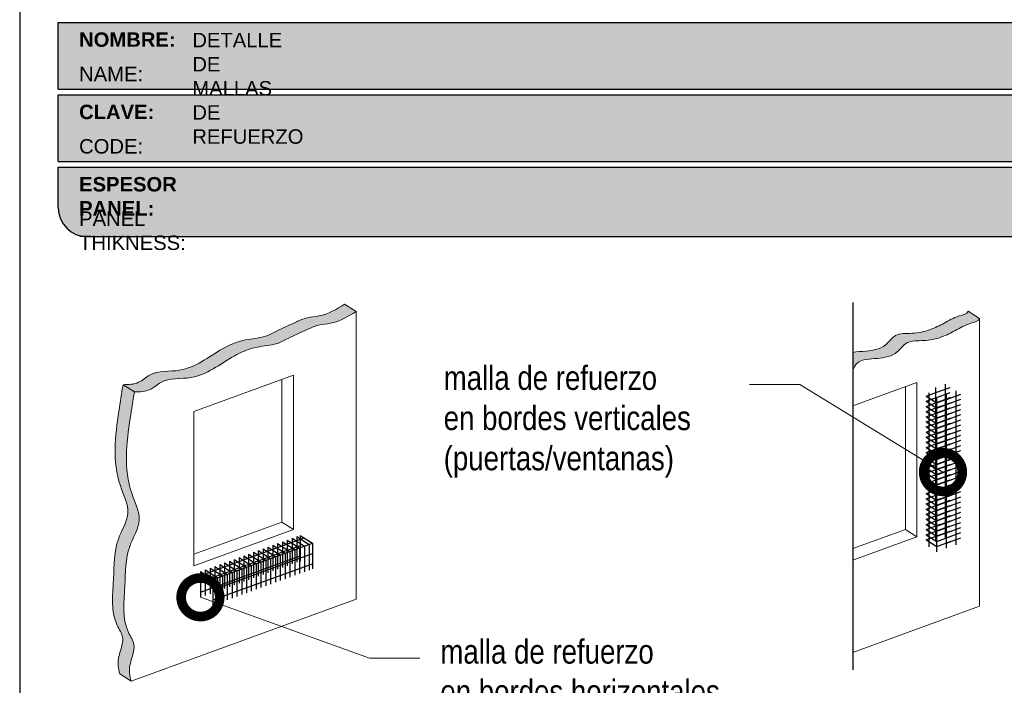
# Model space of a CAD drawing. Header units: millimetres. Extents: x 0 to 30, y 0 to 35.5.
# Tile 5 of 5: x 4 to 14.2, y 20.9 to 27.8. Entities that reach past the tile are written whole.
import ezdxf

# ---------------------------------------------------------------- set-up
doc = ezdxf.new("R2010")
doc.units = ezdxf.units.MM
for name, pattern in [('CONTINUA', [0]), ('DASHED2', [9.524999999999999, 6.35, -3.175]), ('TRATTO-PUNTO', [1, 0.5, -0.25, 0, -0.25])]:
    doc.linetypes.add(name, pattern=pattern)
for name, color, linetype, lineweight in [('CONSTRUPANEL', 170, 'Continuous', 20), ('hatch', 252, 'Continuous', 0), ('LAMINA ACCESORIOS', 1, 'Continuous', 30), ('TEXTO', 7, 'DASHED2', 0), ('TEXTO CUADRO DATOS', 251, 'Continuous', 0)]:
    doc.layers.add(name, color=color, linetype=linetype, lineweight=lineweight)
doc.layers.add('SERRAMENTI', color=7, linetype='CONTINUA')
doc.styles.add('Erika', font='techl___.ttf', dxfattribs={"height": 0.25})
doc.styles.get("Standard").update_dxf_attribs({"font": 'arial.ttf'})
doc.dimstyles.new('Erika', dxfattribs={"dimtxt": 0.25, "dimasz": 0.8, "dimexe": 0.5, "dimexo": 0.5, "dimgap": 0, "dimtad": 0, "dimlfac": 0.1, "dimzin": 1, "dimdsep": 46, "dimtxsty": 'Erika', "dimblk": 'DOTSMALL', "dimcen": 2.5, "dimse1": 1, "dimse2": 1, "dimclrd": 252, "dimclre": 252, "dimclrt": 256, "dimadec": 0, "dimazin": 0, "dimtfac": 1, "dimtmove": 0, "dimatfit": 3, "dimldrblk": 'DOTSMALL', "dimfxl": 1, "dimlwd": 0, "dimlwe": 0, "dimarcsym": 0})

# ---------------------------------------------------------------- blocks, each defined once
blk = doc.blocks.new('_DotSmall')
at = {"color": 0, "linetype": 'ByBlock', "const_width": 0.5}
blk.add_lwpolyline([(-0.0625, 0, 1), (0.0625, 0, 1)], format="xyb", close=True, dxfattribs=at)

msp = doc.modelspace()

# ---------------------------------------------------------------- hatches: boundary and pattern name
at = {"true_color": 0xb3b3b3}
h = msp.add_hatch(color=253, dxfattribs=at)
h.paths.add_polyline_path([(4.398232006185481, 27.81273601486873), (4.398232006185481, 27.12273601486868), (20.36772348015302, 27.12273601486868), (20.36772348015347, 27.81273601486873)])
h.paths.add_polyline_path([(20.36772348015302, 26.37273601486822), (20.36772348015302, 27.06273601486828), (4.398232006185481, 27.06273601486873), (4.398232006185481, 26.37273601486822)])
h.paths.add_polyline_path([(20.36772348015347, 25.59273601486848), (20.36772348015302, 26.31273601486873), (4.398232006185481, 26.31273601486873), (4.398232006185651, 25.89273601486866, 0.4142135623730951), (4.698232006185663, 25.59273601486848)])
h.paths.add_polyline_path([(20.42772348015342, 26.31273601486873), (20.42772348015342, 25.59273601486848), (24.88823200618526, 25.59273601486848, 0.4142135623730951), (25.18823200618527, 25.89273601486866), (25.18823200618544, 26.31273601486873)])
h.paths.add_polyline_path([(20.42772348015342, 27.06273601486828), (20.42772348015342, 26.37273601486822), (25.18823200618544, 26.37273601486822), (25.18823200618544, 27.06273601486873)])
h.paths.add_polyline_path([(20.42772348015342, 27.81273601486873), (20.42772348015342, 27.12273601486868), (25.18823200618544, 27.12273601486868), (25.18823200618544, 27.81273601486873)])
at = {"layer": 'hatch', "linetype": 'Continuous'}
h = msp.add_hatch(dxfattribs=at)
h.set_pattern_fill('HONEY', color=256, scale=0.3)
h.set_pattern_definition([(0, (-393.4120299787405, -2763.710795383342), (0.05624999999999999, 0.03247595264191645), [0.0375, -0.075]), (120, (-393.4120299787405, -2763.710795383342), (-0.05624999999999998, 0.03247595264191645), [0.03749999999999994, -0.07499999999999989]), (59.99999999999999, (-393.4120299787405, -2763.710795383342), (1.249000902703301e-17, 0.0649519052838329), [-0.075, 0.0375])])
edge = h.paths.add_edge_path()
edge.add_spline(control_points=[(5.152912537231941, 20.98409083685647), (5.145949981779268, 21.01114310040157), (5.125341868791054, 21.09121371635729), (5.156963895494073, 21.21618297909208), (5.204585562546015, 21.36383977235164), (5.04645122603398, 21.58719056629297), (5.103887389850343, 21.95044223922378), (5.086732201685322, 22.34672115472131), (5.292809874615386, 22.65110770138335), (5.05990256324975, 23.08822675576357), (5.11842459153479, 23.5464714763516), (5.172790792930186, 23.89184064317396), (5.187093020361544, 23.98269761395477)], knot_values=[0, 0, 0, 0, 0.08278835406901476, 0.245041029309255, 0.3812774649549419, 0.5193559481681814, 1.007405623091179, 1.41851511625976, 1.706842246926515, 1.99947423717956, 2.774673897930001, 3.051408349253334, 3.051408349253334, 3.051408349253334, 3.051408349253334], degree=3, periodic=0)
edge.add_line((5.187093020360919, 23.98269761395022), (5.069565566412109, 24.05744857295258))
edge.add_spline(control_points=[(5.069565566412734, 24.05744857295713), (5.055263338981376, 23.96659160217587), (5.000897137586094, 23.62122243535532), (4.942375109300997, 23.16297771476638), (5.175282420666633, 22.72585866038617), (4.969204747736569, 22.42147211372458), (4.986359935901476, 22.02519319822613), (4.928923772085, 21.66194152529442), (5.087058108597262, 21.43859073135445), (5.03943644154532, 21.29093393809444), (5.007814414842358, 21.16596467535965), (5.028422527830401, 21.08589405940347), (5.035385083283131, 21.05884179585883)], knot_values=[0, 0, 0, 0, 0.2767344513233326, 1.051934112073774, 1.34456610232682, 1.632893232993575, 2.044002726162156, 2.532052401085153, 2.670130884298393, 2.80636731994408, 2.96861999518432, 3.051408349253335, 3.051408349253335, 3.051408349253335, 3.051408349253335], degree=3, periodic=0)
edge.add_line((5.035385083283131, 21.05884179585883), (5.152912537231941, 20.98409083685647))
edge = h.paths.add_edge_path()
edge.add_spline(control_points=[(5.187093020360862, 23.98269761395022), (5.2444074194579, 23.98317687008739), (5.348596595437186, 23.98404808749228), (5.503473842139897, 24.14041277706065), (5.855276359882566, 24.08628896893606), (6.1431382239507, 24.32989256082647), (6.440860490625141, 24.4583615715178), (6.643575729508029, 24.46352840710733), (6.810151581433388, 24.55464546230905), (6.953190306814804, 24.61668097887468), (7.097020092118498, 24.68463688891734), (7.279965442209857, 24.68973786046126), (7.401499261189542, 24.76454175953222), (7.486574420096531, 24.81690540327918)], knot_values=[0, 0, 0, 0, 0.1649725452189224, 0.2998959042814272, 0.6170643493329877, 1.115293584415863, 1.370764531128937, 1.581038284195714, 1.706580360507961, 1.93316834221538, 2.052752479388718, 2.177980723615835, 2.470196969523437, 2.470196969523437, 2.470196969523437, 2.470196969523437], degree=3, periodic=0)
edge.add_line((7.486574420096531, 24.81690540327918), (7.367561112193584, 24.89260140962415))
edge.add_spline(control_points=[(7.367561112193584, 24.89260140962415), (7.282485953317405, 24.84023776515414), (7.160952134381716, 24.76543386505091), (6.978006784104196, 24.76033289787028), (6.83417699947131, 24.69237697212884), (6.691138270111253, 24.63034154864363), (6.524562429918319, 24.53922421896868), (6.321847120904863, 24.53405902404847), (6.024125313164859, 24.40557927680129), (5.736260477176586, 24.16204521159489), (5.384464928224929, 24.21600598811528), (5.229909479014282, 24.06024297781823), (5.126334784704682, 24.05843792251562), (5.069565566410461, 24.05744857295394)], knot_values=[0, 0, 0, 0, 0.2922162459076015, 0.4174444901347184, 0.5370286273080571, 0.763616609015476, 0.8891586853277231, 1.0994324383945, 1.354903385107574, 1.853132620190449, 2.17030106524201, 2.305224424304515, 2.468869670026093, 2.468869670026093, 2.468869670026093, 2.468869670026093], degree=3, periodic=0)
edge.add_line((5.069565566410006, 24.05744857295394), (5.187093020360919, 23.98269761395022))
edge = h.paths.add_edge_path()
edge.add_spline(control_points=[(12.63683582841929, 24.20929182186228), (12.64903016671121, 24.23782756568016), (12.69761827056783, 24.32641722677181), (12.89857679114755, 24.32213706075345), (13.08882914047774, 24.35997669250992), (13.19540477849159, 24.52259031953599), (13.38076665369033, 24.50611042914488), (13.54926125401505, 24.54142337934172), (13.71069985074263, 24.62243475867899), (13.8233559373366, 24.69108266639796), (13.94201667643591, 24.71527283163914), (13.95201304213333, 24.74261744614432)], knot_values=[0.04585456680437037, 0.04585456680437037, 0.04585456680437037, 0.04585456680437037, 0.1345598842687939, 0.3494367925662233, 0.5653843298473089, 0.7015898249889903, 0.8767295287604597, 1.067799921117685, 1.226826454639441, 1.401324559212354, 1.505118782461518, 1.505118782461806, 1.505118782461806, 1.505118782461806], degree=3, periodic=0)
edge.add_line((13.95201304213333, 24.74261744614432), (13.83299973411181, 24.81831345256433))
edge.add_spline(control_points=[(13.8329997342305, 24.81831345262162), (13.82300336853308, 24.79096883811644), (13.70434262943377, 24.76677867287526), (13.5916865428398, 24.69813076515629), (13.43024794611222, 24.61711938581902), (13.2617533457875, 24.58180643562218), (13.07639147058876, 24.59828632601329), (12.96981583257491, 24.43567269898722), (12.80847019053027, 24.4035823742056), (12.67868344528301, 24.40125451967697), (12.63683582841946, 24.39173051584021)], knot_values=[0.2207137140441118, 0.2207137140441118, 0.2207137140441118, 0.2207137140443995, 0.3245079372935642, 0.4990060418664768, 0.6580325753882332, 0.849102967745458, 1.024242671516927, 1.160448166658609, 1.376395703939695, 1.505118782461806, 1.505118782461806, 1.505118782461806, 1.505118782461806], degree=3, periodic=0)
edge.add_line((12.63683582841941, 24.39173051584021), (12.63683582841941, 24.20929182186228))
edge = h.paths.add_edge_path()
edge.add_spline(control_points=[(19.80977240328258, 10.69774250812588), (19.82805027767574, 10.70835289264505), (19.90627623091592, 10.75376339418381), (20.12217694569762, 10.7435743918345), (20.36070394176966, 10.81300604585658), (20.55700073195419, 10.93840175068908), (20.71740048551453, 10.94326573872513), (20.81212121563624, 10.98631163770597), (20.84629096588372, 11.02052450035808)], knot_values=[0, 0, 0, 0, 0.0628223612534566, 0.2688681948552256, 0.6204817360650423, 0.8008058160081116, 0.9494490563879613, 1.09478071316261, 1.09478071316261, 1.09478071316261, 1.09478071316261], degree=3, periodic=0)
edge.add_line((20.84629096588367, 11.02052450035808), (20.68651339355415, 11.12214779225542))
edge.add_spline(control_points=[(20.68651339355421, 11.12214779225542), (20.65234364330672, 11.08793492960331), (20.55762291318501, 11.04488903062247), (20.39722315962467, 11.04002504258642), (20.20092636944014, 10.91462933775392), (19.9623993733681, 10.84519768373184), (19.7464986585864, 10.85538668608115), (19.66827270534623, 10.80997618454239), (19.64999483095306, 10.79936580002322)], knot_values=[0, 0, 0, 0, 0.1453316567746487, 0.2939748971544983, 0.4742989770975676, 0.8259125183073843, 1.031958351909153, 1.09478071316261, 1.09478071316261, 1.09478071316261, 1.09478071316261], degree=3, periodic=0)
edge.add_line((19.64999483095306, 10.79936580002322), (19.80977240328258, 10.69774250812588))
edge = h.paths.add_edge_path()
edge.add_spline(control_points=[(19.65466585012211, 23.2799068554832), (19.65643563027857, 23.29185405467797), (19.66018411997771, 23.34054953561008), (19.6394768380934, 23.39423907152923), (19.63478981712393, 23.4361565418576), (19.63436996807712, 23.44139410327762)], knot_values=[0.06208313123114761, 0.06208313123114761, 0.06208313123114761, 0.06208313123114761, 0.09843315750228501, 0.2103491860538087, 0.2263242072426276, 0.2263242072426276, 0.2263242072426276, 0.2263242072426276], degree=3, periodic=0)
edge.add_line((19.63436996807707, 23.44139410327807), (18.88223655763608, 23.00714967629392))
edge.add_line((18.88223655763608, 23.00714967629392), (18.88223655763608, 22.8339445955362))
edge.add_line((18.88223655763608, 22.8339445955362), (19.65466585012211, 23.2799068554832))

# ---------------------------------------------------------------- linework, layer by layer
at = {"color": 253, "true_color": 0xb3b3b3}
for p, q in [((4.398232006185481, 27.12273601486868), (4.398232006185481, 27.81273601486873)), ((4.398232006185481, 27.81273601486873), (20.36772348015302, 27.81273601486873)), ((4.398232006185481, 27.12273601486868), (20.36772348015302, 27.12273601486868)), ((4.398232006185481, 26.37273601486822), (4.398232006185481, 27.06273601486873)), ((4.398232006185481, 27.06273601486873), (20.36772348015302, 27.06273601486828)), ((4.398232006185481, 26.37273601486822), (20.36772348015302, 26.37273601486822)), ((4.398232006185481, 25.89273601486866), (4.398232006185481, 26.31273601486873)), ((4.398232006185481, 26.31273601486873), (20.36772348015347, 26.31273601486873)), ((4.698232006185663, 25.59273601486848), (20.36772348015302, 25.59273601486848))]:
    msp.add_line(p, q, dxfattribs=at)
at = {"color": 254, "true_color": 0xe3e3e3}
msp.add_lwpolyline([(3.99823200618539, 3.652736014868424), (25.58823200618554, 3.652736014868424), (25.58823200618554, 31.59273601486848), (3.99823200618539, 31.59273601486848)], close=True, dxfattribs=at)
at = {"color": 253, "true_color": 0xb3b3b3}
msp.add_arc((4.698232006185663, 25.89273601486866), 0.3, 180, 270, dxfattribs=at)
at = {"layer": 'CONSTRUPANEL'}
for p, q in [((7.486574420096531, 24.81690540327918), (7.367561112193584, 24.89260140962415)), ((7.486574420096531, 21.83347429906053), (7.486574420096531, 24.81690540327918)), ((13.95201304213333, 24.74261744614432), (13.8329997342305, 24.81831345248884)), ((13.95201304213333, 21.75918634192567), (13.95201304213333, 24.74261744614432)), ((5.802912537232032, 23.7784314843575), (6.83657442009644, 24.154653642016)), ((6.716574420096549, 22.63097721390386), (6.716574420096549, 24.11097721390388)), ((6.83657442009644, 22.55465364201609), (6.83657442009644, 24.154653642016)), ((5.187093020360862, 23.98269761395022), (5.069565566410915, 24.05744857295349)), ((12.63683582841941, 23.83826097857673), (13.30201304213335, 24.08036568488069)), ((13.18201304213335, 22.556689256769), (13.18201304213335, 24.03668925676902)), ((13.30201304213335, 22.48036568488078), (13.30201304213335, 24.08036568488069)), ((5.802912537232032, 22.17843148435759), (5.802912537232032, 23.7784314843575)), ((5.802912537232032, 22.29843148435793), (6.716574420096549, 22.63097721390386)), ((6.716574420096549, 22.63097721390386), (6.83657442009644, 22.55465364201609)), ((5.802912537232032, 22.17843148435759), (6.83657442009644, 22.55465364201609)), ((12.63683582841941, 22.35826097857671), (13.18201304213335, 22.556689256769)), ((12.63683582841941, 22.23826097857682), (13.30201304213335, 22.48036568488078)), ((13.18201304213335, 22.556689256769), (13.30201304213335, 22.48036568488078)), ((5.152912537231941, 20.98409083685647), (7.486574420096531, 21.83347429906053)), ((12.63683582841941, 21.2805009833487), (13.95201304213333, 21.75918634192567)), ((5.152912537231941, 20.98409083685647), (5.035385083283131, 21.05884179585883))]:
    msp.add_line(p, q, dxfattribs=at)
at = {"layer": 'CONSTRUPANEL', "linetype": 'Continuous'}
for points in [[(5.069565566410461, 24.05744857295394), (5.231272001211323, 24.08256421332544), (5.343518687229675, 24.15743072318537), (5.656728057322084, 24.20738783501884), (6.102567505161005, 24.42978288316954), (6.340569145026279, 24.52263019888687), (6.547469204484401, 24.56014575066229), (6.661525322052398, 24.61260540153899), (6.866902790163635, 24.70832483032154), (6.978361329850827, 24.75165334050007), (7.102205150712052, 24.77022270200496), (7.367561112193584, 24.89260140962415)], [(5.187093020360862, 23.98269761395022), (5.35028530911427, 24.00686820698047), (5.462531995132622, 24.0817347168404), (5.775741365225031, 24.13169182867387), (6.221580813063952, 24.35408687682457), (6.459582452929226, 24.4469341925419), (6.666482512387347, 24.48444974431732), (6.780538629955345, 24.53690939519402), (6.985916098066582, 24.63262882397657), (7.097374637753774, 24.6759573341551), (7.221218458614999, 24.69452669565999), (7.486574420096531, 24.81690540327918)], [(5.035385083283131, 21.05884179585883), (5.019169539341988, 21.14002657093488), (5.043900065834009, 21.30038345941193), (5.065441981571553, 21.43490599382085), (5.009519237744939, 21.56115303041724), (4.972124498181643, 22.04776798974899), (5.021116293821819, 22.45594787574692), (5.120088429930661, 22.72675601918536), (5.042514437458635, 23.00891866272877), (5.027252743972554, 23.78396807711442), (5.069565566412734, 24.05744857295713)], [(5.152912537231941, 20.98409083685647), (5.136696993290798, 21.06527561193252), (5.161427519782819, 21.22563250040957), (5.182969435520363, 21.36015503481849), (5.127046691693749, 21.48640207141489), (5.089651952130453, 21.97301703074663), (5.138643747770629, 22.38119691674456), (5.237615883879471, 22.652005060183), (5.160041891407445, 22.93416770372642), (5.144780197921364, 23.70921711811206), (5.187093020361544, 23.98269761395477)]]:
    msp.add_spline(points, degree=3, dxfattribs=at)
for points, knots in [([(12.63683582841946, 24.39173051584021), (12.67868344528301, 24.40125451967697), (12.80847019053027, 24.4035823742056), (12.96981583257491, 24.43567269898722), (13.07639147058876, 24.59828632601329), (13.2617533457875, 24.58180643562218), (13.43024794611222, 24.61711938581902), (13.5916865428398, 24.69813076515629), (13.70434262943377, 24.76677867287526), (13.82300336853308, 24.79096883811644), (13.8329997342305, 24.81831345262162)], [0.2207137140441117, 0.2207137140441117, 0.2207137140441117, 0.2207137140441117, 0.3494367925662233, 0.5653843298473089, 0.7015898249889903, 0.8767295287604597, 1.067799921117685, 1.226826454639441, 1.401324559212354, 1.505118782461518, 1.505118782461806, 1.505118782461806, 1.505118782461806]), ([(12.63683582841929, 24.20929182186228), (12.64903016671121, 24.23782756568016), (12.69761827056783, 24.32641722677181), (12.89857679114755, 24.32213706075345), (13.08882914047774, 24.35997669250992), (13.19540477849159, 24.52259031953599), (13.38076665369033, 24.50611042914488), (13.54926125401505, 24.54142337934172), (13.71069985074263, 24.62243475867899), (13.8233559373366, 24.69108266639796), (13.94201667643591, 24.71527283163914), (13.95201304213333, 24.74261744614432)], [0.04585456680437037, 0.04585456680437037, 0.04585456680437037, 0.04585456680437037, 0.1345598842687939, 0.3494367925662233, 0.5653843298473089, 0.7015898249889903, 0.8767295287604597, 1.067799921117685, 1.226826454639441, 1.401324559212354, 1.505118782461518, 1.505118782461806, 1.505118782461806, 1.505118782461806])]:
    msp.add_open_spline(points, degree=3, knots=knots, dxfattribs=at)
at = {"layer": 'LAMINA ACCESORIOS'}
for p, q in [((13.39710326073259, 23.93867323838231), (13.54710326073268, 23.99326877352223)), ((13.49710326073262, 23.97507026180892), (13.64710326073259, 24.02966579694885)), ((13.49710326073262, 22.43201249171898), (13.49710326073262, 24.02827915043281)), ((13.59710326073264, 22.46840951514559), (13.59710326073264, 24.06467617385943)), ((13.70710326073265, 22.39844624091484), (13.70710326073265, 23.99471289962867)), ((13.39710326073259, 23.88546434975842), (13.54710326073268, 23.94005988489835)), ((13.39710326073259, 23.88546434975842), (13.54710326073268, 23.94005988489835)), ((13.39710326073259, 23.93867323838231), (13.50710326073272, 23.86870996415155)), ((13.42710326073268, 22.37653457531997), (13.42710326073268, 23.97280123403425)), ((13.49710326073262, 23.92186137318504), (13.64710326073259, 23.97645690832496)), ((13.49710326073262, 23.92186137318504), (13.64710326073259, 23.97645690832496)), ((13.49710326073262, 23.86865248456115), (13.64710326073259, 23.92324801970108)), ((13.50710326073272, 23.86870996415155), (13.6571032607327, 23.92330549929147)), ((13.50710326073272, 22.3256521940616), (13.50710326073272, 23.92191885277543)), ((13.60710326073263, 23.90510698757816), (13.75710326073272, 23.95970252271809)), ((13.60710326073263, 22.36204921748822), (13.60710326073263, 23.95831587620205)), ((13.60710326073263, 23.85189809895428), (13.75710326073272, 23.9064936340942)), ((13.60710326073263, 23.85189809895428), (13.75710326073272, 23.9064936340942)), ((13.39710326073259, 23.83225546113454), (13.54710326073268, 23.88685099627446)), ((13.39710326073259, 23.88546434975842), (13.50710326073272, 23.81550107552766)), ((13.39710326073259, 23.88546434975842), (13.50710326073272, 23.81550107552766)), ((13.39710326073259, 23.77904657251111), (13.54710326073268, 23.83364210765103)), ((13.39710326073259, 23.77904657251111), (13.54710326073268, 23.83364210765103)), ((13.39710326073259, 23.83225546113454), (13.50710326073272, 23.76229218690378)), ((13.49710326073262, 23.81544359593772), (13.64710326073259, 23.87003913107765)), ((13.49710326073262, 23.81544359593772), (13.64710326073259, 23.87003913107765)), ((13.49710326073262, 23.76223470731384), (13.64710326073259, 23.81683024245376)), ((13.50710326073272, 23.81550107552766), (13.6571032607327, 23.87009661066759)), ((13.50710326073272, 23.81550107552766), (13.6571032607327, 23.87009661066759)), ((13.50710326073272, 23.76229218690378), (13.6571032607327, 23.8168877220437)), ((13.60710326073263, 23.79868921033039), (13.75710326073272, 23.85328474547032)), ((13.60710326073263, 23.74548032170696), (13.75710326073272, 23.80007585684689)), ((13.60710326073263, 23.74548032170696), (13.75710326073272, 23.80007585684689)), ((13.39710326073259, 23.72583768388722), (13.54710326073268, 23.78043321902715)), ((13.39710326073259, 23.77904657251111), (13.50710326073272, 23.70908329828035)), ((13.39710326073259, 23.77904657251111), (13.50710326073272, 23.70908329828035)), ((13.39710326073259, 23.67262879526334), (13.54710326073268, 23.72722433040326)), ((13.39710326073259, 23.67262879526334), (13.54710326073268, 23.72722433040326)), ((13.39710326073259, 23.72583768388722), (13.50710326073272, 23.65587440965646)), ((13.49710326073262, 23.70902581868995), (13.64710326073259, 23.76362135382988)), ((13.49710326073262, 23.70902581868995), (13.64710326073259, 23.76362135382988)), ((13.49710326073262, 23.65581693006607), (13.64710326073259, 23.71041246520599)), ((13.50710326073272, 23.70908329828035), (13.6571032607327, 23.76367883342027)), ((13.50710326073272, 23.70908329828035), (13.6571032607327, 23.76367883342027)), ((13.50710326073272, 23.65587440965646), (13.6571032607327, 23.71046994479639)), ((13.60710326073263, 23.69227143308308), (13.75710326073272, 23.746866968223)), ((13.60710326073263, 23.63906254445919), (13.75710326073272, 23.69365807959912)), ((13.60710326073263, 23.63906254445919), (13.75710326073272, 23.69365807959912)), ((13.39710326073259, 23.61941990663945), (13.54710326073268, 23.67401544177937)), ((13.39710326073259, 23.67262879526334), (13.50710326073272, 23.60266552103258)), ((13.39710326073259, 23.67262879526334), (13.50710326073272, 23.60266552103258)), ((13.39710326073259, 23.56621101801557), (13.54710326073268, 23.62080655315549)), ((13.39710326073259, 23.56621101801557), (13.54710326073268, 23.62080655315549)), ((13.39710326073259, 23.61941990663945), (13.50710326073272, 23.54945663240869)), ((13.49710326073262, 23.60260804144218), (13.64710326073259, 23.65720357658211)), ((13.49710326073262, 23.60260804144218), (13.64710326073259, 23.65720357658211)), ((13.49710326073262, 23.54939915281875), (13.64710326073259, 23.60399468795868)), ((13.50710326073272, 23.60266552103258), (13.6571032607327, 23.6572610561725)), ((13.50710326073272, 23.60266552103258), (13.6571032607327, 23.6572610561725)), ((13.50710326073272, 23.54945663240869), (13.6571032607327, 23.60405216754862)), ((13.60710326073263, 23.58585365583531), (13.75710326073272, 23.64044919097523)), ((13.60710326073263, 23.53264476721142), (13.75710326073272, 23.58724030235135)), ((13.60710326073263, 23.53264476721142), (13.75710326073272, 23.58724030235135)), ((13.39710326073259, 23.51300212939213), (13.54710326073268, 23.56759766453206)), ((13.39710326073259, 23.56621101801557), (13.50710326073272, 23.49624774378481)), ((13.39710326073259, 23.56621101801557), (13.50710326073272, 23.49624774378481)), ((13.39710326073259, 23.45979324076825), (13.54710326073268, 23.51438877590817)), ((13.39710326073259, 23.45979324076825), (13.54710326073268, 23.51438877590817)), ((13.39710326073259, 23.51300212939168), (13.50710326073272, 23.44303885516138)), ((13.49710326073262, 23.49619026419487), (13.64710326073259, 23.55078579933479)), ((13.49710326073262, 23.49619026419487), (13.64710326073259, 23.55078579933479)), ((13.49710326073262, 23.44298137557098), (13.64710326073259, 23.4975769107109)), ((13.50710326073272, 23.49624774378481), (13.6571032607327, 23.55084327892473)), ((13.50710326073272, 23.49624774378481), (13.6571032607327, 23.55084327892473)), ((13.50710326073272, 23.44303885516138), (13.6571032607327, 23.4976343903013)), ((13.60710326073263, 23.47943587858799), (13.75710326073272, 23.53403141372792)), ((13.39710326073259, 23.40658435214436), (13.54710326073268, 23.46117988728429)), ((13.39710326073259, 23.45979324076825), (13.50710326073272, 23.38982996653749)), ((13.39710326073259, 23.45979324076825), (13.50710326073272, 23.38982996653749)), ((13.39710326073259, 23.35337546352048), (13.54710326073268, 23.4079709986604)), ((13.39710326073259, 23.40658435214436), (13.50710326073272, 23.33662107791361)), ((13.49710326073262, 23.38977248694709), (13.64710326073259, 23.44436802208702)), ((13.49710326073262, 23.33656359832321), (13.64710326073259, 23.39115913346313)), ((13.50710326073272, 23.38982996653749), (13.6571032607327, 23.44442550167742)), ((13.50710326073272, 23.38982996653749), (13.6571032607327, 23.44442550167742)), ((13.50710326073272, 23.33662107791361), (13.6571032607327, 23.39121661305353)), ((13.60710326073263, 23.42622698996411), (13.75710326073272, 23.48082252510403)), ((13.60710326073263, 23.42622698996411), (13.75710326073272, 23.48082252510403)), ((13.60710326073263, 23.37301810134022), (13.75710326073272, 23.42761363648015)), ((13.39710326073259, 23.30016657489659), (13.54710326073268, 23.35476211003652)), ((13.39710326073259, 23.35337546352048), (13.50710326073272, 23.28341218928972)), ((13.39710326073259, 23.24695768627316), (13.54710326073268, 23.30155322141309)), ((13.39710326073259, 23.24695768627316), (13.54710326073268, 23.30155322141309)), ((13.39710326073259, 23.30016657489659), (13.50710326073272, 23.23020330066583)), ((13.49710326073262, 23.28335470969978), (13.64710326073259, 23.3379502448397)), ((13.49710326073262, 23.28335470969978), (13.64710326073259, 23.3379502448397)), ((13.49710326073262, 23.23014582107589), (13.64710326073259, 23.28474135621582)), ((13.50710326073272, 23.28341218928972), (13.6571032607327, 23.33800772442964)), ((13.50710326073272, 23.23020330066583), (13.6571032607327, 23.28479883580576)), ((13.60710326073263, 23.31980921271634), (13.75710326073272, 23.37440474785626)), ((13.60710326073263, 23.26660032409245), (13.75710326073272, 23.32119585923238)), ((13.39710326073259, 23.19374879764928), (13.54710326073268, 23.2483443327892)), ((13.39710326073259, 23.24695768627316), (13.50710326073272, 23.1769944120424)), ((13.39710326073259, 23.24695768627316), (13.50710326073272, 23.1769944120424)), ((13.39710326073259, 23.14053990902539), (13.54710326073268, 23.19513544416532)), ((13.39710326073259, 23.14053990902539), (13.54710326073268, 23.19513544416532)), ((13.39710326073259, 23.19374879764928), (13.50710326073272, 23.12378552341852)), ((13.49710326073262, 23.17693693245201), (13.64710326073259, 23.23153246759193)), ((13.49710326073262, 23.17693693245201), (13.64710326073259, 23.23153246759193)), ((13.49710326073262, 23.12372804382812), (13.64710326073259, 23.17832357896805)), ((13.50710326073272, 23.1769944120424), (13.6571032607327, 23.23158994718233)), ((13.50710326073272, 23.1769944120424), (13.6571032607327, 23.23158994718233)), ((13.50710326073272, 23.12378552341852), (13.6571032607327, 23.17838105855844)), ((13.60710326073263, 23.21339143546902), (13.75710326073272, 23.26798697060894)), ((13.60710326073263, 23.21339143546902), (13.75710326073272, 23.26798697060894)), ((13.60710326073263, 23.16018254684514), (13.75710326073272, 23.21477808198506)), ((13.39710326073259, 23.08733102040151), (13.54710326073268, 23.14192655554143)), ((13.39710326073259, 23.14053990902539), (13.50710326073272, 23.07057663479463)), ((13.39710326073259, 23.14053990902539), (13.50710326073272, 23.07057663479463)), ((13.39710326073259, 23.03412213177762), (13.54710326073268, 23.08871766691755)), ((13.39710326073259, 23.03412213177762), (13.54710326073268, 23.08871766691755)), ((13.39710326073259, 23.08733102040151), (13.50710326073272, 23.01736774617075)), ((13.49710326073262, 23.07051915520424), (13.64710326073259, 23.12511469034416)), ((13.49710326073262, 23.07051915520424), (13.64710326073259, 23.12511469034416)), ((13.50710326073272, 23.07057663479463), (13.6571032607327, 23.12517216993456)), ((13.50710326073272, 23.07057663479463), (13.6571032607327, 23.12517216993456)), ((13.60710326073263, 23.10697365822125), (13.75710326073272, 23.16156919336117)), ((13.60710326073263, 23.10697365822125), (13.75710326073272, 23.16156919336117)), ((13.60710326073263, 23.05376476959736), (13.75710326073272, 23.10836030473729)), ((13.39710326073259, 22.98091324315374), (13.54710326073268, 23.03550877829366)), ((13.39710326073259, 23.03412213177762), (13.50710326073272, 22.96415885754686)), ((13.39710326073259, 23.03412213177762), (13.50710326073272, 22.96415885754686)), ((13.39710326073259, 22.92770435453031), (13.54710326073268, 22.98229988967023)), ((13.39710326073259, 22.92770435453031), (13.54710326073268, 22.98229988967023)), ((13.39710326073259, 22.98091324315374), (13.50710326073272, 22.91094996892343)), ((13.49710326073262, 23.01731026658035), (13.64710326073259, 23.07190580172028)), ((13.49710326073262, 22.96410137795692), (13.64710326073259, 23.01869691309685)), ((13.49710326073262, 22.96410137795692), (13.64710326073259, 23.01869691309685)), ((13.50710326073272, 23.01736774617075), (13.6571032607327, 23.07196328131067)), ((13.50710326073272, 22.96415885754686), (13.6571032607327, 23.01875439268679)), ((13.50710326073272, 22.96415885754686), (13.6571032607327, 23.01875439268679)), ((13.60710326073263, 23.00055588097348), (13.75710326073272, 23.0551514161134)), ((13.60710326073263, 23.00055588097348), (13.75710326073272, 23.0551514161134)), ((13.60710326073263, 22.94734699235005), (13.75710326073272, 23.00194252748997)), ((13.39710326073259, 22.87449546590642), (13.54710326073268, 22.92909100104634)), ((13.39710326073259, 22.92770435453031), (13.50710326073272, 22.85774108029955)), ((13.39710326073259, 22.92770435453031), (13.50710326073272, 22.85774108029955)), ((13.39710326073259, 22.82128657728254), (13.54710326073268, 22.87588211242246)), ((13.39710326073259, 22.82128657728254), (13.54710326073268, 22.87588211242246)), ((13.39710326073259, 22.87449546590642), (13.50710326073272, 22.80453219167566)), ((13.49710326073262, 22.91089248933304), (13.64710326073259, 22.96548802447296)), ((13.49710326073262, 22.85768360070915), (13.64710326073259, 22.91227913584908)), ((13.49710326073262, 22.85768360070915), (13.64710326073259, 22.91227913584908)), ((13.50710326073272, 22.91094996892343), (13.6571032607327, 22.96554550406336)), ((13.50710326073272, 22.85774108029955), (13.6571032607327, 22.91233661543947)), ((13.50710326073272, 22.85774108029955), (13.6571032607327, 22.91233661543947)), ((13.60710326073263, 22.89413810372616), (13.75710326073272, 22.94873363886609)), ((13.60710326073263, 22.89413810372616), (13.75710326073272, 22.94873363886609)), ((13.60710326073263, 22.84092921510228), (13.75710326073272, 22.8955247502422)), ((13.39710326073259, 22.76807768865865), (13.54710326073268, 22.82267322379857)), ((13.39710326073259, 22.82128657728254), (13.50710326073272, 22.75132330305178)), ((13.39710326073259, 22.82128657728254), (13.50710326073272, 22.75132330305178)), ((13.39710326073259, 22.71486880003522), (13.54710326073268, 22.76946433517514)), ((13.39710326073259, 22.71486880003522), (13.54710326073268, 22.76946433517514)), ((13.39710326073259, 22.76807768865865), (13.50710326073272, 22.69811441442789)), ((13.49710326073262, 22.80447471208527), (13.64710326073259, 22.85907024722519)), ((13.49710326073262, 22.75126582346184), (13.64710326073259, 22.80586135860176)), ((13.49710326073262, 22.75126582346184), (13.64710326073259, 22.80586135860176)), ((13.50710326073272, 22.80453219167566), (13.6571032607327, 22.85912772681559)), ((13.50710326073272, 22.75132330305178), (13.6571032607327, 22.8059188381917)), ((13.50710326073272, 22.75132330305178), (13.6571032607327, 22.8059188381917)), ((13.60710326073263, 22.78772032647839), (13.75710326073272, 22.84231586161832)), ((13.60710326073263, 22.78772032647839), (13.75710326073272, 22.84231586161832)), ((13.60710326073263, 22.73451143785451), (13.75710326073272, 22.78910697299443)), ((13.39710326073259, 22.66165991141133), (13.54710326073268, 22.71625544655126)), ((13.39710326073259, 22.71486880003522), (13.50710326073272, 22.64490552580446)), ((13.39710326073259, 22.71486880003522), (13.50710326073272, 22.64490552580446)), ((13.49710326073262, 22.69805693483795), (13.64710326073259, 22.75265246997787)), ((13.49710326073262, 22.64484804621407), (13.64710326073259, 22.69944358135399)), ((13.49710326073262, 22.64484804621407), (13.64710326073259, 22.69944358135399)), ((13.50710326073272, 22.69811441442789), (13.6571032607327, 22.75270994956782)), ((13.50710326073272, 22.64490552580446), (13.6571032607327, 22.69950106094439)), ((13.50710326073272, 22.64490552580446), (13.6571032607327, 22.69950106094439)), ((13.60710326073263, 22.68130254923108), (13.75710326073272, 22.735898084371)), ((13.60710326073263, 22.68130254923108), (13.75710326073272, 22.735898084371)), ((13.60710326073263, 22.62809366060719), (13.75710326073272, 22.68268919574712)), ((13.39710326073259, 22.60845102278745), (13.54710326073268, 22.66304655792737)), ((13.39710326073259, 22.60845102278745), (13.54710326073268, 22.66304655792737)), ((13.39710326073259, 22.66165991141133), (13.50710326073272, 22.59169663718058)), ((13.39710326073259, 22.55524213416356), (13.54710326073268, 22.60983766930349)), ((13.39710326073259, 22.60845102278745), (13.50710326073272, 22.53848774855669)), ((13.39710326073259, 22.60845102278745), (13.50710326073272, 22.53848774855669)), ((13.49710326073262, 22.59163915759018), (13.64710326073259, 22.6462346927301)), ((13.49710326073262, 22.53843026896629), (13.64710326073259, 22.59302580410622)), ((13.49710326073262, 22.53843026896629), (13.64710326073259, 22.59302580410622)), ((13.50710326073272, 22.59169663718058), (13.6571032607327, 22.6462921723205)), ((13.50710326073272, 22.53848774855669), (13.6571032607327, 22.59308328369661)), ((13.50710326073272, 22.53848774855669), (13.6571032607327, 22.59308328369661)), ((13.60710326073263, 22.57488477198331), (13.75710326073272, 22.62948030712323)), ((13.60710326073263, 22.57488477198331), (13.75710326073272, 22.62948030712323)), ((13.60710326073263, 22.52167588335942), (13.75710326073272, 22.57627141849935)), ((5.914866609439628, 22.09186202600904), (6.948528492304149, 22.46808418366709)), ((6.822299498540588, 22.46470769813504), (6.95000083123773, 22.38348584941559)), ((6.822299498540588, 22.46470769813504), (6.822299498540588, 22.30508103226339)), ((6.872299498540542, 22.48290620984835), (7.000000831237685, 22.4016843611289)), ((6.872299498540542, 22.48290620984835), (6.872299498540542, 22.3232795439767)), ((6.905961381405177, 22.49515813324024), (7.033662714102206, 22.41393628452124)), ((6.905961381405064, 22.49515813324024), (6.905961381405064, 22.33553146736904)), ((6.905961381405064, 22.49515813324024), (6.905961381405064, 22.33553146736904)), ((13.39710326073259, 22.50203324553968), (13.54710326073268, 22.5566287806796)), ((13.39710326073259, 22.50203324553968), (13.54710326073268, 22.5566287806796)), ((13.39710326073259, 22.55524213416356), (13.50710326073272, 22.48527885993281)), ((13.39710326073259, 22.44882435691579), (13.54710326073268, 22.50341989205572)), ((13.39710326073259, 22.50203324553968), (13.50710326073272, 22.43206997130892)), ((13.39710326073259, 22.50203324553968), (13.50710326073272, 22.43206997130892)), ((13.49710326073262, 22.48522138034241), (13.64710326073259, 22.53981691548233)), ((13.50710326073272, 22.48527885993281), (13.6571032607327, 22.53987439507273)), ((13.50710326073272, 22.43206997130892), (13.6571032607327, 22.48666550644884)), ((13.50710326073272, 22.43206997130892), (13.6571032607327, 22.48666550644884)), ((13.60710326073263, 22.46846699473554), (13.75710326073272, 22.52306252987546)), ((13.60710326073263, 22.46846699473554), (13.75710326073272, 22.52306252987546)), ((13.60710326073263, 22.41525810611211), (13.75710326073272, 22.46985364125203)), ((5.872299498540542, 22.01251819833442), (6.905961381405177, 22.38874035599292)), ((6.000000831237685, 22.03771412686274), (7.033662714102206, 22.41393628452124)), ((6.572299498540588, 22.3737151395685), (6.70000083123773, 22.29249329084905)), ((6.572299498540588, 22.3737151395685), (6.572299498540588, 22.21408847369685)), ((6.622299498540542, 22.39191365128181), (6.750000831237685, 22.31069180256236)), ((6.622299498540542, 22.39191365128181), (6.622299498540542, 22.23228698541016)), ((6.67229949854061, 22.41011216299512), (6.800000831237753, 22.32889031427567)), ((6.67229949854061, 22.41011216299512), (6.67229949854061, 22.25048549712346)), ((6.722299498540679, 22.42831067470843), (6.850000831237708, 22.34708882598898)), ((6.722299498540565, 22.42831067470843), (6.722299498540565, 22.26868400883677)), ((6.772299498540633, 22.44650918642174), (6.900000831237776, 22.36528733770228)), ((6.772299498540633, 22.44650918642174), (6.772299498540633, 22.28688252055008)), ((6.872299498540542, 22.37648843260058), (6.872299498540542, 22.21686176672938)), ((6.900000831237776, 22.36528733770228), (6.900000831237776, 22.20566067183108)), ((6.905961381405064, 22.38874035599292), (6.905961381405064, 22.22911369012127)), ((6.905961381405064, 22.38874035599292), (6.905961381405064, 22.22911369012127)), ((6.95000083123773, 22.38348584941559), (6.95000083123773, 22.22385918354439)), ((7.000000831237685, 22.4016843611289), (7.000000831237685, 22.2420576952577)), ((7.033662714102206, 22.41393628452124), (7.033662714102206, 22.25430961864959)), ((7.033662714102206, 22.41393628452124), (7.033662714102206, 22.25430961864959)), ((13.39710326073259, 22.44882435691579), (13.50710326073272, 22.37886108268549)), ((13.50710326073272, 22.37886108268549), (13.6571032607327, 22.43345661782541)), ((5.872299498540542, 21.9061004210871), (6.905961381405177, 22.28232257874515)), ((6.000000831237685, 21.93129634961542), (7.033662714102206, 22.30751850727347)), ((6.272299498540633, 22.26452406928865), (6.400000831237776, 22.1833022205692)), ((6.272299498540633, 22.26452406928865), (6.272299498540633, 22.104897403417)), ((6.322299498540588, 22.28272258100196), (6.45000083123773, 22.20150073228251)), ((6.322299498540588, 22.28272258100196), (6.322299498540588, 22.12309591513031)), ((6.372299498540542, 22.30092109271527), (6.500000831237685, 22.21969924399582)), ((6.372299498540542, 22.30092109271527), (6.372299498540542, 22.14129442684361)), ((6.42229949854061, 22.31911960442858), (6.550000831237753, 22.23789775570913)), ((6.42229949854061, 22.31911960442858), (6.42229949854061, 22.15949293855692)), ((6.472299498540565, 22.33731811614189), (6.600000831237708, 22.25609626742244)), ((6.472299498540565, 22.33731811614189), (6.472299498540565, 22.17769145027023)), ((6.522299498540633, 22.3555166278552), (6.650000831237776, 22.27429477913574)), ((6.522299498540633, 22.3555166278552), (6.522299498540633, 22.19588996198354)), ((6.572299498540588, 22.26729736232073), (6.572299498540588, 22.10767069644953)), ((6.622299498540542, 22.28549587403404), (6.622299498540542, 22.12586920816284)), ((6.650000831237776, 22.27429477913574), (6.650000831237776, 22.11466811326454)), ((6.67229949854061, 22.30369438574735), (6.67229949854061, 22.14406771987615)), ((6.70000083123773, 22.29249329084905), (6.70000083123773, 22.13286662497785)), ((6.722299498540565, 22.32189289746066), (6.722299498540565, 22.16226623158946)), ((6.750000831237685, 22.31069180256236), (6.750000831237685, 22.15106513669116)), ((6.772299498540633, 22.34009140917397), (6.772299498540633, 22.18046474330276)), ((6.800000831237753, 22.32889031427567), (6.800000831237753, 22.16926364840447)), ((6.822299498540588, 22.35828992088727), (6.822299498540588, 22.19866325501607)), ((6.850000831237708, 22.34708882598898), (6.850000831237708, 22.18746216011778)), ((6.900000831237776, 22.25886956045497), (6.900000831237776, 22.09924289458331)), ((6.95000083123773, 22.27706807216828), (6.95000083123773, 22.11744140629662)), ((7.000000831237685, 22.29526658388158), (7.000000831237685, 22.13563991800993)), ((7.033662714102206, 22.30751850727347), (7.033662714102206, 22.14789184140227)), ((7.033662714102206, 22.30751850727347), (7.033662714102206, 22.14789184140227)), ((5.972299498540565, 22.15533299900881), (6.100000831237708, 22.07411115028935)), ((5.972299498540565, 22.15533299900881), (5.972299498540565, 21.99570633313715)), ((6.000000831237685, 21.82487857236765), (7.03366271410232, 22.2011007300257)), ((6.022299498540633, 22.17353151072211), (6.150000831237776, 22.09230966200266)), ((6.022299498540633, 22.17353151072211), (6.022299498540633, 22.01390484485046)), ((6.072299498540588, 22.19173002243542), (6.20000083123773, 22.11050817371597)), ((6.072299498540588, 22.19173002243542), (6.072299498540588, 22.03210335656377)), ((6.122299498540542, 22.20992853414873), (6.250000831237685, 22.12870668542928)), ((6.122299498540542, 22.20992853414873), (6.122299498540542, 22.05030186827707)), ((6.17229949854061, 22.22812704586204), (6.300000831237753, 22.14690519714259)), ((6.17229949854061, 22.22812704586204), (6.17229949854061, 22.06850037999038)), ((6.222299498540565, 22.24632555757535), (6.350000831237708, 22.1651037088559)), ((6.222299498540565, 22.24632555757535), (6.222299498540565, 22.08669889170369)), ((6.272299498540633, 22.15810629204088), (6.272299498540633, 21.99847962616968)), ((6.322299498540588, 22.17630480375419), (6.322299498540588, 22.01667813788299)), ((6.350000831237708, 22.1651037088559), (6.350000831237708, 22.00547704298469)), ((6.372299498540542, 22.1945033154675), (6.372299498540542, 22.0348766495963)), ((6.400000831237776, 22.1833022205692), (6.400000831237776, 22.023675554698)), ((6.42229949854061, 22.21270182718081), (6.42229949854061, 22.05307516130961)), ((6.45000083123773, 22.20150073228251), (6.45000083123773, 22.04187406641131)), ((6.472299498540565, 22.23090033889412), (6.472299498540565, 22.07127367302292)), ((6.500000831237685, 22.21969924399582), (6.500000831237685, 22.06007257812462)), ((6.522299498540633, 22.24909885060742), (6.522299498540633, 22.08947218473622)), ((6.550000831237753, 22.23789775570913), (6.550000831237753, 22.07827108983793)), ((6.600000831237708, 22.25609626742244), (6.600000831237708, 22.09646960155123)), ((6.650000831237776, 22.16787700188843), (6.650000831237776, 22.00825033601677)), ((6.70000083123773, 22.18607551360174), (6.70000083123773, 22.02644884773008)), ((6.750000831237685, 22.20427402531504), (6.750000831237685, 22.04464735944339)), ((6.800000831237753, 22.22247253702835), (6.800000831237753, 22.0628458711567)), ((6.850000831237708, 22.24067104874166), (6.850000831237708, 22.08104438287)), ((5.872299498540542, 22.11893597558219), (6.000000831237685, 22.03771412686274)), ((5.872299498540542, 22.11893597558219), (5.872299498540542, 21.95930930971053)), ((5.92229949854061, 22.1371344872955), (6.050000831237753, 22.05591263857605)), ((5.92229949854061, 22.1371344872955), (5.92229949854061, 21.97750782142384)), ((6.022299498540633, 22.06711373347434), (6.022299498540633, 21.90748706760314)), ((6.050000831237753, 22.05591263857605), (6.050000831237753, 21.89628597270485)), ((6.072299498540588, 22.08531224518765), (6.072299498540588, 21.92568557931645)), ((6.100000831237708, 22.07411115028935), (6.100000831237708, 21.91448448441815)), ((6.122299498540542, 22.10351075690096), (6.122299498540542, 21.94388409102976)), ((6.150000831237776, 22.09230966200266), (6.150000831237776, 21.93268299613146)), ((6.17229949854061, 22.12170926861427), (6.17229949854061, 21.96208260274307)), ((6.20000083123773, 22.11050817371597), (6.20000083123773, 21.95088150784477)), ((6.222299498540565, 22.13990778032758), (6.222299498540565, 21.98028111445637)), ((6.250000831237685, 22.12870668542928), (6.250000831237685, 21.96908001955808)), ((6.300000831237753, 22.14690519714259), (6.300000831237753, 21.98727853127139)), ((6.350000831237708, 22.05868593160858), (6.350000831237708, 21.89905926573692)), ((6.400000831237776, 22.07688444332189), (6.400000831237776, 21.91725777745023)), ((6.45000083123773, 22.0950829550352), (6.45000083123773, 21.93545628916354)), ((6.500000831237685, 22.1132814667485), (6.500000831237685, 21.95365480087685)), ((6.550000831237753, 22.13147997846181), (6.550000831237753, 21.97185331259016)), ((6.600000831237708, 22.14967849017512), (6.600000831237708, 21.99005182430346)), ((5.872299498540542, 22.01251819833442), (5.872299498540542, 21.85289153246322)), ((5.92229949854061, 22.03071671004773), (5.92229949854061, 21.87109004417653)), ((5.972299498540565, 22.04891522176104), (5.972299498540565, 21.88928855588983)), ((6.000000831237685, 22.03771412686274), (6.000000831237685, 21.87808746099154)), ((6.100000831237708, 21.96769337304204), (6.100000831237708, 21.80806670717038)), ((6.150000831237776, 21.98589188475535), (6.150000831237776, 21.82626521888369)), ((6.20000083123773, 22.00409039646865), (6.20000083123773, 21.844463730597)), ((6.250000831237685, 22.02228890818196), (6.250000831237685, 21.86266224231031)), ((6.300000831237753, 22.04048741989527), (6.300000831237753, 21.88086075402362)), ((6.000000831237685, 21.93129634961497), (6.000000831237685, 21.77166968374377)), ((6.050000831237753, 21.94949486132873), (6.050000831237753, 21.78986819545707))]:
    msp.add_line(p, q, dxfattribs=at)
at = {"layer": 'SERRAMENTI', "linetype": 'TRATTO-PUNTO', "ltscale": 20}
msp.add_line((12.63683582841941, 24.91018033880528), (12.63683582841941, 21.10125609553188), dxfattribs=at)

# ---------------------------------------------------------------- texts
at = {"layer": 'TEXTO', "linetype": 'ByBlock', "lineweight": 0, "char_height": 0.25, "attachment_point": 1, "style": 'Erika'}
for s, insert in [('malla de refuerzo \\Pen bordes verticales \\P(puertas/ventanas)', (8.394841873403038, 24.25362130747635)), ('malla de refuerzo \\Pen bordes horizontales \\P(puertas/ventanas)', (8.360328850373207, 21.41493479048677))]:
    msp.add_mtext(s, dxfattribs=dict(at, insert=insert))
at = {"layer": 'TEXTO CUADRO DATOS', "char_height": 0.15, "width": 0.003231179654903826, "attachment_point": 1}
for s, insert in [('{\\fArial|b1|i0|c0|p34;NOMBRE:}', (4.614234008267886, 27.71127033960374)), ('{\\fArial|b0|i0|c0|p34;DETALLE DE MALLAS DE REFUERZO}', (5.788284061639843, 27.70615437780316)), ('{\\fArial|b0|i0|c0|p34;NAME:}', (4.614234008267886, 27.35459726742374)), ('{\\fArial|b1|i0|c0|p34;CLAVE:}', (4.614234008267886, 26.96127033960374)), ('{\\fArial|b0|i0|c0|p34;CODE:}', (4.614234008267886, 26.60459726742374)), ('{\\fArial|b1|i0|c0|p34;ESPESOR PANEL:}', (4.614234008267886, 26.21127033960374)), ('{\\fArial|b0|i0|c0|p34;PANEL THIKNESS:}', (4.614234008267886, 25.85459726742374))]:
    msp.add_mtext(s, dxfattribs=dict(at, insert=insert))

# ---------------------------------------------------------------- leaders
at = {"layer": 'TEXTO', "linetype": 'ByBlock', "lineweight": 0}
for points in [[(13.5721032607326, 23.15102581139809), (12.08807250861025, 24.05838171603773), (11.56570856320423, 24.05838171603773)], [(5.872299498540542, 21.85289153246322), (7.625823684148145, 21.22182863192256), (8.148187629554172, 21.22182863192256)]]:
    msp.add_leader(points, dimstyle='Erika', override={"dimgap": 0, "dimtad": 0}, dxfattribs=at)

doc.saveas('drawing.dxf')
